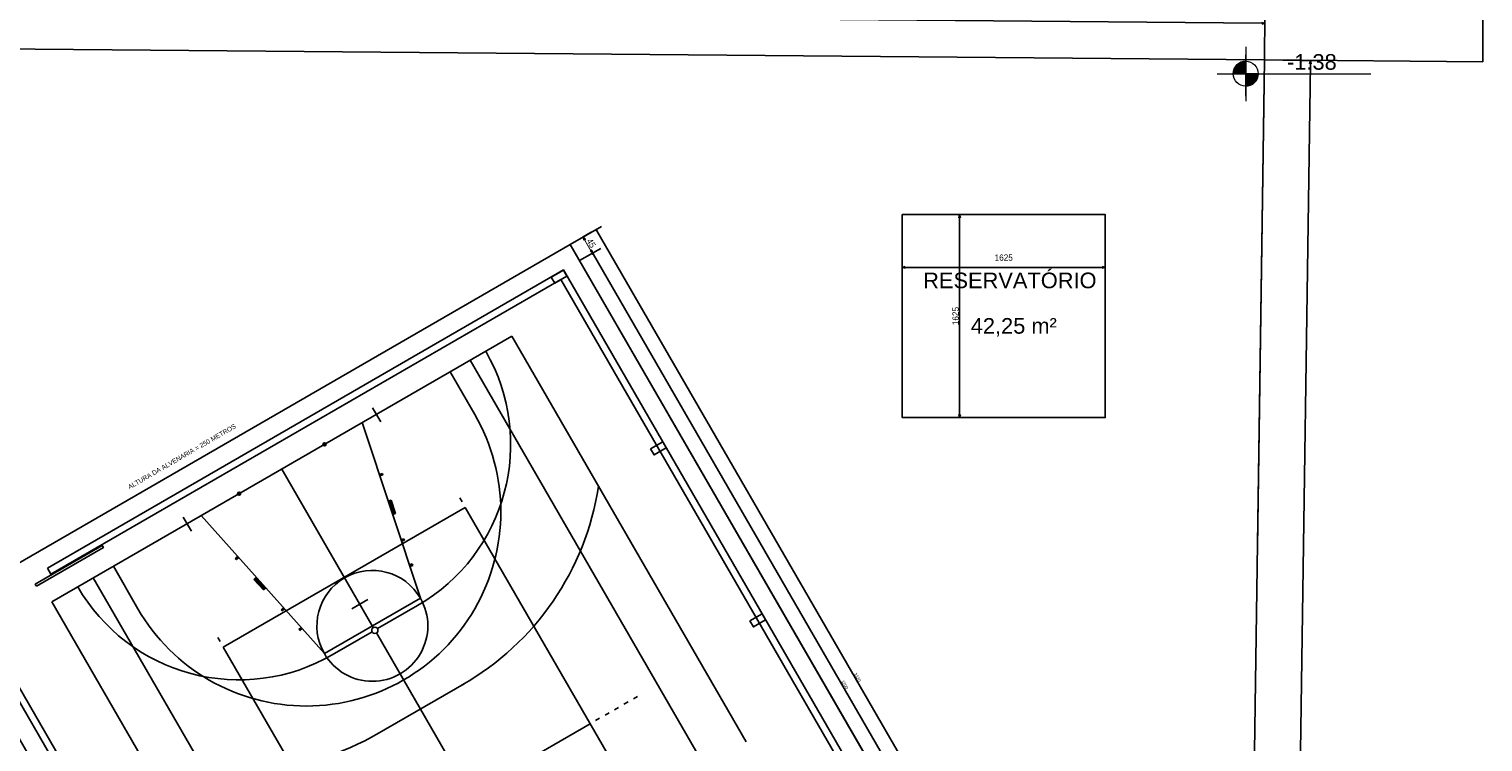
# Model space of a CAD drawing. Header units: millimetres. Extents: x -109 to 627, y -178 to 173.
# Tile 146 of 178: x 380 to 427, y -70 to -47. Entities that reach past the tile are written whole.
import ezdxf
from ezdxf.enums import TextEntityAlignment as Align

# ---------------------------------------------------------------- set-up
doc = ezdxf.new("R2010")
doc.units = ezdxf.units.MM
doc.linetypes.add('ACAD_ISO04W100', pattern=[30, 24, -3, 0, -3])
doc.layers.add('A-PAREDE', color=5, linetype='Continuous')
doc.layers.add('BLOCOS', color=3, linetype='Continuous')
doc.layers.add('ARQ - COTA_NÍVEL', color=2, linetype='Continuous', lineweight=5)
doc.styles.add('Arial_2', font='arial.ttf', dxfattribs={"height": 0.15})
doc.styles.add('GULIM', font='Gulim.ttf')
doc.styles.get("Standard").update_dxf_attribs({"font": 'arial.ttf'})
doc.dimstyles.new('GULIM-100', dxfattribs={"dimtxt": 0.1, "dimasz": 0.05, "dimexe": 0.2, "dimexo": 0, "dimgap": 0.025, "dimtad": 1, "dimdec": 0, "dimlfac": 100, "dimzin": 12, "dimdsep": 46, "dimtxsty": 'GULIM', "dimblk": 'OPEN30', "dimcen": 0, "dimclrd": 152, "dimclre": 152, "dimclrt": 152, "dimaunit": 1, "dimadec": 0, "dimazin": 0, "dimtfac": 1.875, "dimtdec": 0, "dimtmove": 2, "dimatfit": 3, "dimldrblk": 'OPEN30', "dimfxl": 0, "dimtolj": 1, "dimtzin": 12, "dimlwd": -1, "dimarcsym": 0})
doc.dimstyles.new('GULIM-250', dxfattribs={"dimtxt": 0.2, "dimasz": 0.1, "dimexe": 0.3, "dimexo": 0, "dimgap": 0.025, "dimtad": 1, "dimdec": 0, "dimlfac": 250, "dimzin": 12, "dimdsep": 46, "dimtxsty": 'GULIM', "dimblk": 'OPEN30', "dimcen": 0, "dimclrd": 152, "dimclre": 152, "dimclrt": 152, "dimaunit": 1, "dimadec": 0, "dimazin": 0, "dimtfac": 1.875, "dimtdec": 0, "dimtmove": 2, "dimatfit": 3, "dimldrblk": 'OPEN30', "dimfxl": 0, "dimtolj": 1, "dimtzin": 12, "dimlwd": -1, "dimarcsym": 0})
doc.dimstyles.new('GULIM-75', dxfattribs={"dimtxt": 0.2, "dimasz": 0.1, "dimexe": 0.3, "dimexo": 0, "dimgap": 0.025, "dimtad": 1, "dimdec": 0, "dimlfac": 75, "dimzin": 12, "dimdsep": 46, "dimtxsty": 'GULIM', "dimblk": 'OPEN30', "dimcen": 0, "dimclrd": 152, "dimclre": 152, "dimclrt": 152, "dimaunit": 1, "dimadec": 0, "dimazin": 0, "dimtfac": 1.875, "dimtdec": 0, "dimtmove": 2, "dimatfit": 3, "dimldrblk": 'OPEN30', "dimfxl": 0, "dimtolj": 1, "dimtzin": 12, "dimlwd": -1, "dimarcsym": 0})

# ---------------------------------------------------------------- blocks, each defined once
blk = doc.blocks.new('_Open30')
at = {"color": 0, "linetype": 'ByBlock', "lineweight": -2}
for p, q in [((-1, 0.27), (0, 0)), ((0, 0), (-1, -0.27)), ((0, 0), (-1, 0))]:
    blk.add_line(p, q, dxfattribs=at)
blk = doc.blocks.new('*D588')
at = {"color": 152, "lineweight": -2, "transparency": 16777216}
for p, q in [((319.951, -47.418), (319.964, -45.945)), ((420.008, -48.293), (420.021, -46.819))]:
    blk.add_line(p, q, dxfattribs=at)
at = {"color": 152, "transparency": 16777216}
blk.add_line((320.061, -46.246), (419.918, -47.119), dxfattribs=at)
at = {"layer": 'Defpoints', "color": 0, "transparency": 16777216}
for p in [(319.951, -47.418), (420.018, -47.119), (420.008, -48.293)]:
    blk.add_point(p, dxfattribs=at)
at = {"color": 152, "transparency": 16777216, "xscale": 0.1, "yscale": 0.1, "zscale": 0.1}
for p, rotation in [((319.962, -46.245), 179.4993539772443), ((420.018, -47.119), 359.4993539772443)]:
    blk.add_blockref('_Open30', p, dxfattribs=dict(at, rotation=rotation))
at = {"color": 152, "transparency": 16777216, "insert": (369.991, -46.557), "char_height": 0.2, "attachment_point": 5, "rotation": 359.4994, "style": 'GULIM'}
blk.add_mtext('\\A1;25015', dxfattribs=at)
blk = doc.blocks.new('*D589')
at = {"color": 152, "lineweight": -2, "transparency": 16777216}
for p, q in [((420.008, -48.293), (421.779, -48.318)), ((419.287, -98.288), (421.059, -98.314))]:
    blk.add_line(p, q, dxfattribs=at)
at = {"color": 152, "transparency": 16777216}
blk.add_line((421.478, -48.414), (420.76, -98.209), dxfattribs=at)
at = {"layer": 'Defpoints', "color": 0, "transparency": 16777216}
for p in [(420.008, -48.293), (419.287, -98.288), (420.759, -98.309)]:
    blk.add_point(p, dxfattribs=at)
at = {"color": 152, "transparency": 16777216, "xscale": 0.1, "yscale": 0.1, "zscale": 0.1}
for p, rotation in [((421.479, -48.314), 89.1742365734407), ((420.759, -98.309), 269.1742365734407)]:
    blk.add_blockref('_Open30', p, dxfattribs=dict(at, rotation=rotation))
at = {"color": 152, "transparency": 16777216, "insert": (420.994, -73.31), "char_height": 0.2, "attachment_point": 5, "rotation": 89.1742, "style": 'GULIM'}
blk.add_mtext('\\A1;12500', dxfattribs=at)
blk = doc.blocks.new('Elevações de ponto - Cota de Nível 1-825078-NÍVEL 1')
at = {"layer": 'ARQ - COTA_NÍVEL'}
h = blk.add_hatch(color=256, dxfattribs=at)
edge = h.paths.add_edge_path(flags=0)
edge.add_line((0, 0.00228), (0, 0.00068))
edge.add_line((0, 0.00068), (-0.0016, 0.00068))
edge.add_arc((0, 0.00068), 0.0016, 90, 180, ccw=False)
h = blk.add_hatch(color=256, dxfattribs=at)
edge = h.paths.add_edge_path(flags=0)
edge.add_arc((0, 0.00068), 0.0016, 270, 360, ccw=False)
edge.add_line((0, -0.00092), (0, 0.00068))
edge.add_line((0, 0.00068), (0.0016, 0.00068))
for p, q in [((0, 0.00411), (0, -0.00284)), ((0, -0.00218), (0, 0.00308)), ((0, 0.00068), (0, 0.00228)), ((-0.00366, 0.00068), (0.016, 0.00068)), ((-0.0016, 0.00068), (0, 0.00068)), ((0.0016, 0.00068), (0, 0.00068)), ((0, 0.00068), (0, -0.00092))]:
    blk.add_line(p, q, dxfattribs=at)
blk.add_circle((0, 0.00068), 0.0016, dxfattribs=at)
for start, end in [(90, 180), (270, 360)]:
    blk.add_arc((0, 0.00068), 0.0016, start, end, dxfattribs=at)
blk = doc.blocks.new('*D590')
at = {"color": 152, "lineweight": -2, "transparency": 16777216}
for p, q in [((408.408, -53.242), (408.408, -55.233)), ((414.908, -53.242), (414.908, -55.233))]:
    blk.add_line(p, q, dxfattribs=at)
at = {"color": 152, "transparency": 16777216}
blk.add_line((408.508, -54.933), (414.808, -54.933), dxfattribs=at)
at = {"layer": 'Defpoints', "color": 0, "transparency": 16777216}
for p in [(408.408, -53.242), (414.908, -53.242), (414.908, -54.933)]:
    blk.add_point(p, dxfattribs=at)
at = {"color": 152, "transparency": 16777216, "xscale": 0.1, "yscale": 0.1, "zscale": 0.1, "rotation": 180}
blk.add_blockref('_Open30', (408.408, -54.933), dxfattribs=at)
at = {"color": 152, "transparency": 16777216, "xscale": 0.1, "yscale": 0.1, "zscale": 0.1}
blk.add_blockref('_Open30', (414.908, -54.933), dxfattribs=at)
at = {"color": 152, "transparency": 16777216, "insert": (411.658, -54.621), "char_height": 0.2, "attachment_point": 5, "style": 'GULIM'}
blk.add_mtext('\\A1;1625', dxfattribs=at)
blk = doc.blocks.new('*D591')
at = {"color": 152, "lineweight": -2, "transparency": 16777216}
for p, q in [((408.408, -53.242), (410.543, -53.242)), ((408.408, -59.742), (410.543, -59.742))]:
    blk.add_line(p, q, dxfattribs=at)
at = {"color": 152, "transparency": 16777216}
blk.add_line((410.243, -59.642), (410.243, -53.342), dxfattribs=at)
at = {"layer": 'Defpoints', "color": 0, "transparency": 16777216}
for p in [(408.408, -53.242), (410.243, -53.242), (408.408, -59.742)]:
    blk.add_point(p, dxfattribs=at)
at = {"color": 152, "transparency": 16777216, "xscale": 0.1, "yscale": 0.1, "zscale": 0.1}
for p, rotation in [((410.243, -53.242), 90), ((410.243, -59.742), 270)]:
    blk.add_blockref('_Open30', p, dxfattribs=dict(at, rotation=rotation))
at = {"color": 152, "transparency": 16777216, "insert": (410.118, -56.492), "char_height": 0.2, "attachment_point": 5, "rotation": 90, "style": 'GULIM'}
blk.add_mtext('\\A1;1625', dxfattribs=at)
blk = doc.blocks.new('*D683')
at = {"layer": 'A-PAREDE', "color": 152, "lineweight": -2, "transparency": 16777216}
for p, q in [((398.082, -54.717), (398.669, -54.378)), ((414.091, -82.425), (414.678, -82.086))]:
    blk.add_line(p, q, dxfattribs=at)
at = {"layer": 'A-PAREDE', "color": 152, "transparency": 16777216}
blk.add_line((398.521, -54.521), (414.48, -82.142), dxfattribs=at)
at = {"layer": 'Defpoints', "color": 0, "transparency": 16777216}
for p in [(398.082, -54.717), (414.505, -82.186), (414.091, -82.425)]:
    blk.add_point(p, dxfattribs=at)
at = {"layer": 'A-PAREDE', "color": 152, "transparency": 16777216, "xscale": 0.05, "yscale": 0.05, "zscale": 0.05}
for p, rotation in [((398.496, -54.478), 120.0180150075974), ((414.505, -82.186), 300.0180150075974)]:
    blk.add_blockref('_Open30', p, dxfattribs=dict(at, rotation=rotation))
at = {"layer": 'A-PAREDE', "color": 152, "transparency": 16777216, "insert": (406.566, -68.294), "char_height": 0.1, "attachment_point": 5, "rotation": 300.018, "style": 'GULIM'}
blk.add_mtext('\\A1;3200', dxfattribs=at)
blk = doc.blocks.new('*D686')
at = {"layer": 'A-PAREDE', "color": 152, "lineweight": -2, "transparency": 16777216}
for p, q in [((398.196, -53.958), (398.456, -53.808)), ((398.496, -54.478), (398.756, -54.328))]:
    blk.add_line(p, q, dxfattribs=at)
at = {"layer": 'A-PAREDE', "color": 152, "transparency": 16777216}
blk.add_line((398.446, -54.391), (398.246, -54.045), dxfattribs=at)
at = {"layer": 'Defpoints', "color": 0, "transparency": 16777216}
for p in [(397.262, -54.498), (397.562, -55.017)]:
    blk.add_point(p, dxfattribs=at)
at = {"layer": 'A-PAREDE', "color": 152, "transparency": 16777216, "xscale": 0.1, "yscale": 0.1, "zscale": 0.1}
for p, rotation in [((398.196, -53.958), 120.0088417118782), ((398.496, -54.478), 300.0088417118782)]:
    blk.add_blockref('_Open30', p, dxfattribs=dict(at, rotation=rotation))
at = {"layer": 'A-PAREDE', "color": 152, "transparency": 16777216, "insert": (398.454, -54.156), "char_height": 0.2, "attachment_point": 5, "rotation": 300.0088, "style": 'GULIM', "bg_fill": 3, "box_fill_scale": 1.1, "bg_fill_color": 256, "bg_fill_true_color": 13158600, "bg_fill_transparency": 0}
blk.add_mtext('\\A1;45', dxfattribs=at)
at = {"layer": 'Defpoints', "color": 0, "transparency": 16777216}
blk.add_point((398.196, -53.958), dxfattribs=at)
blk = doc.blocks.new('*D687')
at = {"layer": 'A-PAREDE', "color": 152, "lineweight": -2, "transparency": 16777216}
for p, q in [((397.782, -54.197), (398.779, -53.621)), ((414.391, -82.944), (415.384, -82.371))]:
    blk.add_line(p, q, dxfattribs=at)
at = {"layer": 'A-PAREDE', "color": 152, "transparency": 16777216}
blk.add_line((398.631, -53.765), (415.186, -82.427), dxfattribs=at)
at = {"layer": 'Defpoints', "color": 0, "transparency": 16777216}
for p in [(397.782, -54.197), (415.211, -82.471), (414.391, -82.944)]:
    blk.add_point(p, dxfattribs=at)
at = {"layer": 'A-PAREDE', "color": 152, "transparency": 16777216, "xscale": 0.05, "yscale": 0.05, "zscale": 0.05}
for p, rotation in [((398.606, -53.721), 120.0088417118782), ((415.211, -82.471), 300.0088417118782)]:
    blk.add_blockref('_Open30', p, dxfattribs=dict(at, rotation=rotation))
at = {"layer": 'A-PAREDE', "color": 152, "transparency": 16777216, "insert": (406.974, -68.058), "char_height": 0.1, "attachment_point": 5, "rotation": 300.0088, "style": 'GULIM'}
blk.add_mtext('\\A1;3320', dxfattribs=at)

msp = doc.modelspace()

# ---------------------------------------------------------------- hatches: boundary and pattern name
at = {"layer": 'A-PAREDE'}
h = msp.add_hatch(color=252, dxfattribs=at)
h.dxf.hatch_style = 1
h.paths.add_polyline_path([(391.78206, -61.57934), (391.76698, -61.53167), (391.67205, -61.5631), (391.68776, -61.61056)])
h = msp.add_hatch(color=252, dxfattribs=at)
h.dxf.hatch_style = 1
h.paths.add_polyline_path([(392.04986, -62.38605), (391.95493, -62.41748), (392.09637, -62.84467), (392.1913, -62.81324)])
h = msp.add_hatch(color=252, dxfattribs=at)
h.dxf.hatch_style = 1
h.paths.add_polyline_path([(392.47355, -63.66784), (392.45847, -63.62016), (392.36354, -63.6516), (392.37925, -63.69906)])
h = msp.add_hatch(color=252, dxfattribs=at)
h.dxf.hatch_style = 1
h.paths.add_polyline_path([(387.16699, -64.22156), (387.13373, -64.18423), (387.05906, -64.25075), (387.09282, -64.28764)])
h = msp.add_hatch(color=252, dxfattribs=at)
h.dxf.hatch_style = 1
h.paths.add_polyline_path([(392.74072, -64.47475), (392.72564, -64.42708), (392.63071, -64.45851), (392.64642, -64.50598)])
h = msp.add_hatch(color=252, dxfattribs=at)
h.dxf.hatch_style = 1
h.paths.add_polyline_path([(387.95709, -65.25874), (388.03175, -65.19222), (387.73241, -64.85622), (387.65775, -64.92275)])
h = msp.add_hatch(color=252, dxfattribs=at)
h.dxf.hatch_style = 1
h.paths.add_polyline_path([(388.63044, -65.86421), (388.59718, -65.82688), (388.52252, -65.8934), (388.55627, -65.93028)])
h = msp.add_hatch(color=252, dxfattribs=at)
h.dxf.hatch_style = 1
h.paths.add_polyline_path([(389.19586, -66.49887), (389.16261, -66.46154), (389.08794, -66.52806), (389.1217, -66.56494)])

# ---------------------------------------------------------------- linework, layer by layer
at = {"color": 1, "linetype": 'ACAD_ISO04W100', "ltscale": 15}
msp.add_line((426.99769, -28.35292), (426.99769, -48.35369), dxfattribs=at)
at = {"linetype": 'Continuous'}
for p, q in [((420.00801, -48.29261), (319.95125, -47.4183)), ((419.28741, -98.28823), (420.00801, -48.29261))]:
    msp.add_line(p, q, dxfattribs=at)
msp.add_line((420.008, -48.29261), (419.78317, -63.89221))
msp.add_lwpolyline([(408.40805, -53.24163), (414.90805, -53.24163), (414.90805, -59.74163), (408.40805, -59.74163)], close=True)
at = {"layer": 'A-PAREDE', "color": 252}
for p, q in [((395.90635, -57.13856), (381.18527, -65.64081)), ((403.40834, -70.12776), (395.90635, -57.13856)), ((402.08344, -70.89296), (394.58145, -57.90377)), ((394.72403, -59.64023), (393.93632, -58.27637)), ((391.71507, -59.87894), (391.45418, -59.42723)), ((392.98363, -65.52444), (391.122, -59.9018)), ((391.47658, -66.46413), (388.54581, -61.38969)), ((391.67205, -61.5631), (391.76698, -61.53167)), ((391.78206, -61.57934), (391.68776, -61.61056)), ((391.76698, -61.53167), (391.78206, -61.57934)), ((394.31709, -62.44469), (394.24207, -62.3148)), ((394.41712, -62.61788), (386.67556, -67.08907)), ((391.95493, -62.41748), (392.04986, -62.38605)), ((392.04986, -62.38605), (392.1913, -62.81324)), ((392.19067, -62.81345), (392.09637, -62.84467)), ((399.91857, -72.14329), (394.41712, -62.61788)), ((385.65345, -63.37987), (385.39256, -62.92816)), ((389.90952, -67.29991), (385.96962, -62.87758)), ((392.36354, -63.6516), (392.45847, -63.62016)), ((392.47355, -63.66784), (392.37925, -63.69906)), ((392.45847, -63.62016), (392.47355, -63.66784)), ((387.13373, -64.18423), (387.05906, -64.25075)), ((387.09282, -64.28764), (387.16699, -64.22156)), ((381.15845, -64.75446), (381.04589, -64.55964)), ((383.943, -65.86688), (383.15529, -64.50301)), ((387.05906, -64.25075), (387.09282, -64.28764)), ((392.63071, -64.45851), (392.72564, -64.42708)), ((392.74072, -64.47475), (392.64642, -64.50598)), ((392.72564, -64.42708), (392.74072, -64.47475)), ((382.51017, -64.87561), (390.01215, -77.8648)), ((387.73241, -64.85622), (387.65775, -64.92275)), ((387.65775, -64.92275), (387.95709, -65.25874)), ((387.95759, -65.25829), (388.03175, -65.19222)), ((392.98363, -65.52444), (389.90952, -67.29991)), ((391.04647, -65.71942), (391.30625, -65.56938)), ((381.18527, -65.64081), (388.68725, -78.63001)), ((388.59718, -65.82688), (388.52252, -65.8934)), ((388.52252, -65.8934), (388.55627, -65.93028)), ((388.55627, -65.93028), (388.63044, -65.86421)), ((390.78669, -65.86946), (391.04647, -65.71942)), ((391.61319, -66.50071), (392.89479, -65.76052)), ((389.16261, -66.46154), (389.08794, -66.52806)), ((389.08794, -66.52806), (389.1217, -66.56494)), ((389.1217, -66.56494), (389.19586, -66.49887)), ((386.57553, -66.91588), (386.50051, -66.78598)), ((390.1584, -67.34094), (391.44, -66.60074)), ((394.50739, -71.71177), (391.57661, -66.63732)), ((386.67556, -67.08907), (392.17702, -76.61447)), ((391.58843, -69.8812), (394.38048, -68.26863)), ((399.50061, -68.92029), (399.6305, -68.84527)), ((399.80369, -68.74524), (399.93358, -68.67022)), ((398.89445, -69.27038), (399.02434, -69.19536)), ((399.19753, -69.09533), (399.32742, -69.02031)), ((398.41818, -69.54545), (394.63224, -71.73204)), ((398.59137, -69.44542), (398.72126, -69.3704))]:
    msp.add_line(p, q, dxfattribs=at)
for points in [[(414.38621, -82.94682), (394.29621, -94.54992), (377.69178, -65.80044), (397.78177, -54.19734)], [(414.39065, -82.94426), (394.30244, -94.55046), (377.69357, -65.80354), (397.78177, -54.19734)], [(397.1728, -55.24213), (397.28533, -55.43696), (397.67501, -55.2119), (397.56248, -55.01707)], [(400.35199, -60.74472), (400.46452, -60.93956), (400.8542, -60.7145), (400.74167, -60.51966)], [(380.69464, -65.14508), (382.83786, -63.90725), (382.80035, -63.8423), (380.65713, -65.08014)], [(403.53034, -66.24781), (403.64287, -66.44265), (404.03254, -66.21759), (403.92001, -66.02275)]]:
    msp.add_lwpolyline(points, close=True, dxfattribs=at)
for points in [[(381.04592, -64.55962), (397.56241, -55.01702), (413.57096, -82.7249), (394.5218, -93.73078), (391.11747, -87.83851)], [(381.15845, -64.75446), (397.48015, -55.3244), (413.26358, -82.64264), (394.60406, -93.4234), (391.31229, -87.72595)], [(381.91758, -71.91517), (378.51325, -66.0229)], [(382.1124, -71.80261), (378.82063, -66.10516), (379.01542, -65.99262)]]:
    msp.add_lwpolyline(points, dxfattribs=at)
for centre, radius in [((389.914, -60.59948), 0.05), ((387.17761, -62.1799), 0.05), ((391.5266, -66.55073), 0.1)]:
    msp.add_circle(centre, radius, dxfattribs=at)
for centre, radius, start, end in [((389.914, -60.59948), 5.95999, 300.008842, 30.008842), ((389.33352, -62.75355), 6.22498, 210.008842, 30.008842), ((389.914, -60.59948), 8.87498, 299.801325, 351.243633), ((391.44658, -66.41218), 1.775, 30.008842, 210.008842), ((387.17761, -62.1799), 5.95999, 210.008842, 300.008842), ((391.44658, -66.41218), 1.775, 210.008842, 30.008842), ((387.17761, -62.1799), 8.87498, 248.77405, 300.216359)]:
    msp.add_arc(centre, radius, start, end, dxfattribs=at)
at = {"layer": 'BLOCOS'}
msp.add_line((420.008, -48.29261), (426.99769, -48.35369), dxfattribs=at)

# ---------------------------------------------------------------- block references
at = {"layer": 'ARQ - COTA_NÍVEL', "xscale": 249.9999999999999, "yscale": 249.9999999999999, "zscale": 249.9999999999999}
msp.add_blockref('Elevações de ponto - Cota de Nível 1-825078-NÍVEL 1', (419.40423, -48.90218), dxfattribs=at)

# ---------------------------------------------------------------- texts
at = {"color": 2}
for s, p in [('RESERVATÓRIO', (411.85372, -55.60025)), ('42,25 m²', (411.9797, -57.05593))]:
    msp.add_text(s, height=0.5, dxfattribs=at).set_placement(p, align=Align.CENTER)
at = {"layer": 'A-PAREDE', "color": 252, "insert": (385.31353, -60.92426), "char_height": 0.15, "width": 4.3603375, "attachment_point": 2, "rotation": 30.008842, "line_spacing_factor": 0.941778, "style": 'Arial_2'}
msp.add_mtext('ALTURA DA ALVENARIA = 250 METROS', dxfattribs=at)
at = {"layer": 'ARQ - COTA_NÍVEL', "insert": (420.72579, -48.10452), "char_height": 0.5, "width": 1.6282662, "attachment_point": 1, "line_spacing_factor": 0.941778, "style": 'Arial_2'}
msp.add_mtext('-1.38', dxfattribs=at)

# ---------------------------------------------------------------- dimensions: what is measured, and where the dimension line sits
for p1, p2, distance, picture, middle in [((319.95125, -47.4183), (420.00801, -48.29261), 1.17327, '*D588', (369.99097, -46.55724)), ((420.00801, -48.29261), (419.28741, -98.28823), 1.47139, '*D589', (420.99396, -73.30982))]:
    dim = msp.add_aligned_dim(p1=p1, p2=p2, distance=distance, dimstyle='GULIM-250')
    dim.commit()
    dim.dimension.update_dxf_attribs({"geometry": picture, "text_midpoint": middle})
dim = msp.add_linear_dim(base=(414.90805, -54.93307), p1=(408.40805, -53.24163), p2=(414.90805, -53.24163), dimstyle='GULIM-250')
dim.commit()
dim.dimension.update_dxf_attribs({"geometry": '*D590', "text_midpoint": (411.65805, -54.62057), "dimtype": 160})
dim = msp.add_linear_dim(base=(410.24297, -53.24163), p1=(408.40805, -59.74163), p2=(408.40805, -53.24163), angle=90, dimstyle='GULIM-250')
dim.commit()
dim.dimension.update_dxf_attribs({"geometry": '*D591', "text_midpoint": (410.11797, -56.49163)})
at = {"layer": 'A-PAREDE', "color": 252}
dim = msp.add_aligned_dim(p1=(398.08194, -54.71705), p2=(414.09061, -82.42477), distance=0.47813, dimstyle='GULIM-100', dxfattribs=at)
dim.commit()
dim.dimension.update_dxf_attribs({"geometry": '*D683', "text_midpoint": (406.56631, -68.29356)})

# ---------------------------------------------------------------- next in the draw order: dimensions: what is measured, and where the dimension line sits
dim = msp.add_linear_dim(base=(398.19594, -53.95824), p1=(397.56241, -55.01702), p2=(397.26225, -54.4975), angle=300.008842, dimstyle='GULIM-75', override={"dimfxlon": 1, "dimtfill": 1, "dimtfillclr": 256, "dimarcsym": 2}, dxfattribs=at)
dim.commit()
dim.dimension.update_dxf_attribs({"geometry": '*D686', "text_midpoint": (398.45422, -54.15551)})

# ---------------------------------------------------------------- next in the draw order: dimensions: what is measured, and where the dimension line sits
dim = msp.add_linear_dim(base=(415.2106, -82.47069), p1=(397.78177, -54.19734), p2=(414.39065, -82.94426), angle=300.008842, dimstyle='GULIM-100', dxfattribs=at)
dim.commit()
dim.dimension.update_dxf_attribs({"geometry": '*D687', "text_midpoint": (406.97443, -68.05781)})

doc.saveas('drawing.dxf')
